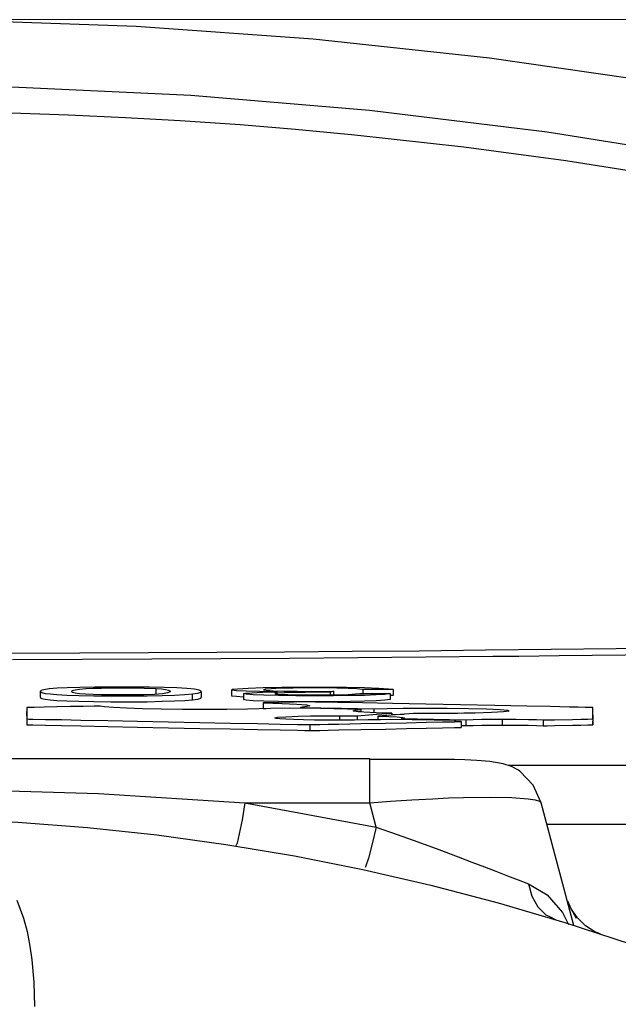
# Model space of a CAD drawing. Header units: millimetres. Extents: x 196 to 1773810, y -221320 to 153872.
# Tile 225 of 256: x 1163969 to 1164070, y -195145 to -194978. Entities that reach past the tile are written whole.
import ezdxf

# ---------------------------------------------------------------- set-up
doc = ezdxf.new("R2010")
doc.units = ezdxf.units.MM
doc.layers.get('Defpoints').update_dxf_attribs({"lineweight": 18})
doc.layers.add('00_Основной', color=163, linetype='Continuous', lineweight=40)
doc.layers.add('ТМ-размеры', color=25, linetype='Continuous', lineweight=20)
doc.styles.add('SFINKS', font='SFINKS.shx', dxfattribs={"width": 0.7, "oblique": 15})
doc.dimstyles.new('кира-50', dxfattribs={"dimtxt": 150, "dimasz": 40, "dimexe": 15, "dimexo": 0, "dimgap": 20, "dimtad": 1, "dimdec": 0, "dimrnd": 5, "dimdsep": 46, "dimtxsty": 'SFINKS', "dimblk1": 'OBLIQUE', "dimblk2": 'OBLIQUE', "dimsah": 1, "dimcen": 2.5, "dimclrd": 252, "dimclre": 252, "dimclrt": 252, "dimadec": 0, "dimazin": 0, "dimtfac": 1, "dimtdec": 0, "dimtofl": 0, "dimtmove": 0, "dimatfit": 3, "dimldrblk": 'OBLIQUE', "dimfxl": 15, "dimtfill": 1, "dimtolj": 1, "dimtzin": 0, "dimlwd": 20, "dimlwe": 20, "dimarcsym": 0})

# ---------------------------------------------------------------- blocks, each defined once
blk = doc.blocks.new('_Oblique')
at = {"color": 0, "linetype": 'ByBlock', "lineweight": -2}
blk.add_line((-0.5, -0.5), (0.5, 0.5), dxfattribs=at)
blk = doc.blocks.new('*D60')
at = {"layer": 'Defpoints', "color": 0, "linetype": 'ByBlock', "lineweight": 50, "transparency": 16777216}
for p in [(1164814.67, -194508.84), (1163074.58, -195856.77), (1164814.67, -195857.67)]:
    blk.add_point(p, dxfattribs=at)
at = {"layer": 'ТМ-размеры', "color": 252, "linetype": 'ByBlock', "lineweight": 20, "transparency": 16777216}
for p, q in [((1163074.58, -195856.77), (1163074.58, -194493.84)), ((1164814.67, -195857.67), (1164814.67, -194493.84)), ((1163074.58, -194508.84), (1164814.67, -194508.84))]:
    blk.add_line(p, q, dxfattribs=at)
at = {"layer": 'ТМ-размеры', "color": 252, "linetype": 'ByBlock', "lineweight": 20, "transparency": 16777216, "xscale": 40, "yscale": 40, "zscale": 40, "rotation": 180}
blk.add_blockref('_Oblique', (1163074.58, -194508.84), dxfattribs=at)
at = {"layer": 'ТМ-размеры', "color": 252, "linetype": 'ByBlock', "lineweight": 20, "transparency": 16777216, "xscale": 40, "yscale": 40, "zscale": 40}
blk.add_blockref('_Oblique', (1164814.67, -194508.84), dxfattribs=at)
at = {"layer": 'ТМ-размеры', "color": 252, "linetype": 'ByBlock', "transparency": 16777216, "insert": (1163944.63, -194413.84), "char_height": 150, "attachment_point": 5, "style": 'SFINKS', "bg_fill": 3, "box_fill_scale": 1.1, "bg_fill_color": 256, "bg_fill_true_color": 13158600, "bg_fill_transparency": 0}
blk.add_mtext('\\A1;1740', dxfattribs=at)
blk = doc.blocks.new('*D61')
at = {"layer": 'Defpoints', "color": 0, "linetype": 'ByBlock', "lineweight": 50, "transparency": 16777216}
for p in [(1163944.68, -194978.27), (1163944.68, -203390.23), (1165379.01, -203390.23)]:
    blk.add_point(p, dxfattribs=at)
at = {"layer": 'ТМ-размеры', "color": 252, "linetype": 'ByBlock', "lineweight": 20, "transparency": 16777216}
for p, q in [((1163944.68, -194978.27), (1165394.01, -194978.27)), ((1165379.01, -194978.27), (1165379.01, -203390.23)), ((1163944.68, -203390.23), (1165394.01, -203390.23))]:
    blk.add_line(p, q, dxfattribs=at)
at = {"layer": 'ТМ-размеры', "color": 252, "linetype": 'ByBlock', "lineweight": 20, "transparency": 16777216, "xscale": 40, "yscale": 40, "zscale": 40}
for p, rotation in [((1165379.01, -194978.27), 90), ((1165379.01, -203390.23), 270)]:
    blk.add_blockref('_Oblique', p, dxfattribs=dict(at, rotation=rotation))
at = {"layer": 'ТМ-размеры', "color": 252, "linetype": 'ByBlock', "transparency": 16777216, "insert": (1165284.01, -199184.25), "char_height": 150, "attachment_point": 5, "rotation": 90, "style": 'SFINKS', "bg_fill": 3, "box_fill_scale": 1.1, "bg_fill_color": 256, "bg_fill_true_color": 13158600, "bg_fill_transparency": 0}
blk.add_mtext('\\A1;8410', dxfattribs=at)

msp = doc.modelspace()

# ---------------------------------------------------------------- linework, layer by layer
at = {"layer": '00_Основной', "color": 252, "lineweight": 25, "ltscale": 10}
for p, q in [((1163991.56, -195092.36, 0.2), (1163991.56, -195091.36, 0.2)), ((1164004.3, -195091.56, 0.2), (1164004.3, -195092.56, 0.2)), ((1164026.54, -195091.53, 0.2), (1164026.54, -195092.18, 0.2)), ((1164031.66, -195091.52, 0.2), (1164031.66, -195092.51, 0.2)), ((1163971.99, -195091.84, 0.2), (1163971.99, -195092.84, 0.2)), ((1163997.71, -195093.27, 0.2), (1163997.71, -195092.27, 0.2)), ((1163999.24, -195092.84, 0.2), (1163999.24, -195091.84, 0.2)), ((1164006.36, -195092.21, 0.2), (1164006.36, -195093.21, 0.2)), ((1164020.98, -195091.98, 0.2), (1164020.98, -195092.44, 0.2)), ((1164021.55, -195091.82, 0.2), (1164021.55, -195092.42, 0.2)), ((1164031.16, -195092.22, 0.2), (1164031.16, -195093.21, 0.2)), ((1164031.66, -195092.51, 0.2), (1164031.16, -195092.52, 0.2)), ((1164017.55, -195093.61, 0.2), (1164009.68, -195093.76, 0.2)), ((1164009.68, -195093.76, 0.2), (1164009.68, -195094.76, 0.2)), ((1164009.68, -195094.76, 0.2), (1164010.14, -195094.78, 0.2)), ((1164016, -195094.54, 0.2), (1164016, -195094.69, 0.2)), ((1164026.19, -195094.92, 0.2), (1164026.19, -195095.32, 0.2)), ((1164028.36, -195094.81, 0.2), (1164028.36, -195095.43, 0.2)), ((1163969.7, -195095.95, 0.2), (1163969.7, -195095.23, 0.2)), ((1163969.7, -195096.5, 0.2), (1163969.7, -195097.5, 0.2)), ((1164022.59, -195095.95, 0.2), (1164022.59, -195096.71, 0.2)), ((1164025.58, -195095.96, 0.2), (1164025.58, -195096.7, 0.2)), ((1164035.09, -195095.57, 0.2), (1164029.08, -195096.02, 0.2)), ((1164029.08, -195096.02, 0.2), (1164029.08, -195096.64, 0.2)), ((1164042.23, -195096.75, 0.2), (1164031.2, -195096.57, 0.2)), ((1164031.45, -195095.51, 0.2), (1164031.45, -195095.84, 0.2)), ((1164033.03, -195096.44, 0.2), (1164043.96, -195096.63, 0.2)), ((1164043.96, -195096.63, 0.2), (1164043.96, -195097.63, 0.2)), ((1164050.06, -195096.53, 0.2), (1164050.06, -195097.53, 0.2)), ((1164056.99, -195096.67, 0.2), (1164056.99, -195097.67, 0.2)), ((1164065.39, -195095.85, 0.2), (1164065.39, -195096.5, 0.2)), ((1164065.39, -195096.5, 0.2), (1164065.39, -195097.5, 0.2)), ((1164017.55, -195097.46, 0.2), (1164017.55, -195098.46, 0.2)), ((1164042.06, -195096.8, 0.2), (1164042.23, -195096.75, 0.2)), ((1164043.14, -195096.95, 0.2), (1164043.14, -195097.95, 0.2)), ((1164043.14, -195097.62, 0.2), (1164043.96, -195097.63, 0.2)), ((1164027.68, -195103.26, 0.2), (1163861.67, -195103.26, 0.2)), ((1164027.68, -195103.51, 0.2), (1164027.68, -195103.26, 0.2)), ((1164051.08, -195104.34, 0.2), (1164105.77, -195104.34, 0.2)), ((1164006.6, -195110.67, 0.2), (1164028.78, -195114.79, 0.2)), ((1164006.6, -195110.67, 0.2), (1164027.68, -195110.67, 0.2)), ((1164028.78, -195114.79, 0.2), (1164027.68, -195110.67, 0.2)), ((1164062.22, -195131.4, 0.2), (1164056.67, -195110.67, 0.2)), ((1164105.77, -195114.34, 0.2), (1164057.64, -195114.34, 0.2)), ((1164026.71, -195121.93, 0.2), (1164026.68, -195121.97, 0.2)), ((1164061.93, -195128.83, 0.2), (1164061.77, -195128.6, 0.2)), ((1164058.21, -195129.98, 0.2), (1164059.04, -195130.41, 0.2))]:
    msp.add_line(p, q, dxfattribs=at)
at = {"layer": '00_Основной', "color": 252, "lineweight": 25, "ltscale": 10, "elevation": 0.2}
for points in [[(1164411.86, -195123.31), (1164386.66, -195106.66), (1164360.72, -195090.87), (1164334.59, -195076.24), (1164307.9, -195062.55), (1164280.75, -195049.84), (1164253.15, -195038.12), (1164224.63, -195027.23), (1164195.72, -195017.41), (1164166.48, -195008.66), (1164136.92, -195000.98), (1164107.12, -194994.42), (1164077.61, -194989.06), (1164047.94, -194984.77), (1164018.12, -194981.55), (1163988.22, -194979.42), (1163957.71, -194978.38), (1163927.17, -194978.46), (1163896.68, -194979.67), (1163866.22, -194982.02)], [(1163967.16, -194989.65), (1163997.43, -194991.06), (1164027.63, -194993.59), (1164057.71, -194997.23), (1164087.64, -195002), (1164117.38, -195007.88), (1164146.87, -195014.85), (1164176.06, -195022.92), (1164204.96, -195032.08), (1164233.48, -195042.31), (1164261.62, -195053.59)], [(1164259.89, -195057.66), (1164240.71, -195049.84), (1164222.48, -195042.93), (1164205.26, -195036.85), (1164189.03, -195031.53), (1164170.28, -195025.83), (1164153.15, -195021.08), (1164134.28, -195016.29), (1164117.02, -195012.33), (1164097.78, -195008.38), (1164080.45, -195005.23), (1164060.82, -195002.14), (1164043.57, -194999.82), (1164025.17, -194997.78), (1164015.14, -194996.83), (1164005.81, -194996.07), (1163995.62, -194995.36), (1163986.42, -194994.84), (1163976.76, -194994.4), (1163967.04, -194994.08)], [(1163967.04, -195085.35), (1163978.68, -195085.32), (1163990.28, -195085.27), (1164001.82, -195085.21), (1164013.3, -195085.14), (1164024.71, -195085.06), (1164036.02, -195084.96), (1164047.24, -195084.84), (1164058.35, -195084.72), (1164069.33, -195084.58), (1164080.16, -195084.42), (1164090.85, -195084.26), (1164101.37, -195084.08), (1164111.72, -195083.9)], [(1164113.78, -195085.01), (1164103.31, -195085.2), (1164092.65, -195085.38), (1164081.83, -195085.55), (1164070.86, -195085.69), (1164059.74, -195085.83), (1164052.87, -195085.92)], [(1164052.87, -195085.92), (1164048.51, -195085.96), (1164037.15, -195086.08), (1164025.7, -195086.18), (1164014.15, -195086.27), (1164002.52, -195086.34), (1163990.83, -195086.4), (1163979.09, -195086.45), (1163967.32, -195086.48)], [(1163973.5, -195091.43), (1163972.61, -195091.56), (1163972.12, -195091.7), (1163971.99, -195091.88), (1163972.23, -195092.04), (1163972.79, -195092.18), (1163973.67, -195092.28), (1163974.8, -195092.36), (1163976.46, -195092.46), (1163978.53, -195092.52), (1163981.05, -195092.58), (1163983.94, -195092.59), (1163987.16, -195092.59), (1163990.08, -195092.58), (1163992.59, -195092.54), (1163994.69, -195092.46), (1163996.4, -195092.38), (1163997.71, -195092.27)], [(1163997.71, -195092.27), (1163998.63, -195092.14), (1163999.12, -195091.97), (1163999.21, -195091.79), (1163998.85, -195091.62), (1163998.05, -195091.48), (1163996.79, -195091.35), (1163995.09, -195091.25), (1163992.96, -195091.18), (1163990.43, -195091.12), (1163987.48, -195091.11), (1163984.21, -195091.11), (1163981.23, -195091.12), (1163978.68, -195091.16), (1163976.55, -195091.24), (1163974.82, -195091.32), (1163973.5, -195091.43)], [(1163991.31, -195092.34), (1163989.5, -195092.41), (1163987.3, -195092.44), (1163984.72, -195092.45), (1163982.33, -195092.42), (1163980.92, -195092.38), (1163979.65, -195092.32), (1163978.61, -195092.25), (1163977.86, -195092.15), (1163977.41, -195092.01), (1163977.25, -195091.84), (1163977.41, -195091.69), (1163977.86, -195091.55), (1163978.62, -195091.45), (1163979.68, -195091.36), (1163980.95, -195091.32), (1163982.36, -195091.28), (1163984.73, -195091.25), (1163987.3, -195091.25), (1163989.58, -195091.29), (1163991.56, -195091.36)], [(1163991.56, -195091.36), (1163992.46, -195091.43), (1163993.16, -195091.5), (1163993.64, -195091.62), (1163993.92, -195091.76), (1163993.93, -195091.93), (1163993.51, -195092.11), (1163992.63, -195092.25), (1163991.31, -195092.34)], [(1164012.11, -195091.91), (1164009.13, -195091.88), (1164006.8, -195091.82), (1164005.19, -195091.73), (1164004.4, -195091.62), (1164004.43, -195091.49), (1164005.33, -195091.38), (1164007.11, -195091.28), (1164009.69, -195091.19), (1164012.8, -195091.14), (1164016.34, -195091.11), (1164020.25, -195091.11), (1164023.78, -195091.14), (1164026.81, -195091.19), (1164029.25, -195091.28), (1164030.87, -195091.39), (1164031.66, -195091.52)], [(1164026.54, -195091.53), (1164025.52, -195091.42), (1164024.03, -195091.34), (1164022.1, -195091.28), (1164019.8, -195091.25), (1164017.19, -195091.25), (1164014.77, -195091.28), (1164012.68, -195091.32), (1164011, -195091.39), (1164010.03, -195091.48), (1164009.75, -195091.56), (1164010.19, -195091.66), (1164011.34, -195091.73), (1164013.16, -195091.79), (1164015.41, -195091.83), (1164017.11, -195091.84), (1164019.06, -195091.84), (1164021.55, -195091.82)], [(1164031.66, -195091.52), (1164028.8, -195091.53), (1164026.54, -195091.53)], [(1163972.02, -195092.84), (1163971.99, -195092.89), (1163972.23, -195093.04), (1163972.79, -195093.17), (1163973.67, -195093.28), (1163974.8, -195093.37), (1163976.46, -195093.45), (1163978.53, -195093.52), (1163981.05, -195093.56), (1163983.94, -195093.59), (1163987.16, -195093.59), (1163990.08, -195093.58), (1163992.59, -195093.52), (1163994.69, -195093.46), (1163996.4, -195093.37), (1163997.71, -195093.27)], [(1163997.71, -195093.27), (1163998.63, -195093.14), (1163999.12, -195092.97), (1163999.2, -195092.82)], [(1164006.36, -195092.79), (1164005.19, -195092.72), (1164004.4, -195092.62), (1164004.41, -195092.56)], [(1164031.16, -195092.22), (1164030.25, -195092.34), (1164028.8, -195092.42), (1164026.82, -195092.51), (1164024.38, -195092.55), (1164021.58, -195092.59), (1164018.4, -195092.59), (1164015.21, -195092.59), (1164012.29, -195092.55), (1164009.8, -195092.49), (1164007.97, -195092.41), (1164006.8, -195092.32), (1164006.36, -195092.22), (1164006.67, -195092.14), (1164007.74, -195092.06), (1164009.55, -195091.97), (1164012.11, -195091.91)], [(1164031.16, -195093.21), (1164030.25, -195093.32), (1164028.8, -195093.42), (1164026.82, -195093.49), (1164024.38, -195093.55), (1164021.58, -195093.59), (1164018.4, -195093.59), (1164015.21, -195093.58), (1164012.29, -195093.55), (1164009.8, -195093.48), (1164007.97, -195093.41), (1164006.8, -195093.32), (1164006.36, -195093.22), (1164006.39, -195093.21)], [(1164020.98, -195091.98), (1164019.37, -195091.97), (1164018, -195091.98), (1164016.69, -195092), (1164015.45, -195092.01), (1164014.28, -195092.04), (1164013.25, -195092.07), (1164012.18, -195092.12), (1164011.67, -195092.2), (1164011.75, -195092.27), (1164012.49, -195092.34), (1164013.86, -195092.39), (1164015.7, -195092.44), (1164017.93, -195092.45), (1164020.32, -195092.44), (1164022.36, -195092.41), (1164024.06, -195092.36), (1164025.28, -195092.28), (1164026.02, -195092.18)], [(1164021.55, -195091.82), (1164021.24, -195091.91), (1164020.98, -195091.98)], [(1164026.02, -195092.18), (1164028.9, -195092.21), (1164031.16, -195092.22)], [(1163982.12, -195094.33), (1163982.12, -195094.33), (1163982.12, -195094.33), (1163982.12, -195094.33), (1163982.1, -195094.33), (1163982.1, -195094.33), (1163982.08, -195094.33), (1163982.01, -195094.33), (1163981.78, -195094.33), (1163981.1, -195094.34), (1163979.23, -195094.38), (1163977.08, -195094.42), (1163974.8, -195094.47), (1163972.65, -195094.51), (1163970.93, -195094.55), (1163969.96, -195094.57), (1163969.76, -195094.57), (1163969.72, -195094.57), (1163969.72, -195094.57), (1163969.7, -195094.57), (1163969.7, -195094.57), (1163969.7, -195094.57), (1163969.7, -195094.57)], [(1163969.7, -195094.57), (1163969.7, -195094.57), (1163969.7, -195094.57), (1163969.7, -195094.57), (1163969.7, -195094.57), (1163969.7, -195094.58), (1163969.7, -195094.58), (1163969.7, -195094.6), (1163969.7, -195094.62), (1163969.7, -195094.66), (1163969.7, -195094.74), (1163969.7, -195094.86), (1163969.7, -195095.02), (1163969.7, -195095.24), (1163969.7, -195095.47), (1163969.7, -195095.71), (1163969.7, -195095.94), (1163969.7, -195096.15), (1163969.7, -195096.32), (1163969.7, -195096.4), (1163969.7, -195096.46), (1163969.7, -195096.48), (1163969.7, -195096.5), (1163969.7, -195096.5), (1163969.7, -195096.5), (1163969.7, -195096.5), (1163969.7, -195096.5), (1163969.7, -195096.5), (1163969.7, -195096.5)], [(1163999.82, -195094.9), (1163995.97, -195094.89), (1163992.44, -195094.85), (1163989.27, -195094.78), (1163986.58, -195094.69), (1163984.35, -195094.58), (1163982.82, -195094.45), (1163982.12, -195094.33)], [(1164014.04, -195094.65), (1164010.89, -195094.76), (1164007, -195094.85), (1164003.54, -195094.89), (1163999.82, -195094.9)], [(1164009.68, -195093.76), (1164012.91, -195093.86), (1164015.39, -195093.99), (1164016.99, -195094.13), (1164017.55, -195094.28)], [(1164026.19, -195094.92), (1164019.37, -195094.76), (1164014.04, -195094.65)], [(1164017.55, -195094.28), (1164017.04, -195094.42), (1164016, -195094.54)], [(1164016, -195094.54), (1164022.93, -195094.69), (1164028.36, -195094.81)], [(1164065.39, -195094.57), (1164065.39, -195094.57), (1164065.39, -195094.57), (1164065.39, -195094.57), (1164065.37, -195094.57), (1164065.35, -195094.57), (1164065.25, -195094.57), (1164064.97, -195094.57), (1164064.09, -195094.55), (1164062.95, -195094.52), (1164061.48, -195094.5), (1164058.21, -195094.42), (1164054.23, -195094.34), (1164048.84, -195094.24), (1164043.05, -195094.13), (1164037.18, -195094), (1164031.55, -195093.89), (1164026.45, -195093.79), (1164022.24, -195093.7), (1164020.08, -195093.66), (1164018.53, -195093.64), (1164017.75, -195093.61), (1164017.58, -195093.61), (1164017.55, -195093.61), (1164017.55, -195093.61), (1164017.55, -195093.61), (1164017.55, -195093.61), (1164017.55, -195093.61), (1164017.55, -195093.61)], [(1164031.45, -195095.51), (1164028.78, -195095.44), (1164026.71, -195095.36), (1164026.18, -195095.32), (1164025.72, -195095.29), (1164025.37, -195095.24), (1164025.12, -195095.2), (1164024.95, -195095.16), (1164024.9, -195095.12), (1164025.23, -195095.02), (1164026.19, -195094.92)], [(1164028.36, -195094.81), (1164030.63, -195094.74), (1164033.32, -195094.69), (1164034.8, -195094.68), (1164036.34, -195094.66), (1164037.93, -195094.66), (1164040.78, -195094.66), (1164044.41, -195094.71), (1164047.45, -195094.79), (1164049.73, -195094.9), (1164051.05, -195095.03), (1164051.25, -195095.17), (1164050.29, -195095.3), (1164048.3, -195095.41), (1164045.51, -195095.5), (1164044.58, -195095.52), (1164043.59, -195095.54), (1164042.57, -195095.56), (1164041.5, -195095.57), (1164040.41, -195095.57), (1164039.27, -195095.58), (1164038.11, -195095.58), (1164035.09, -195095.57)], [(1164065.39, -195096.5), (1164065.39, -195096.5), (1164065.39, -195096.5), (1164065.39, -195096.5), (1164065.39, -195096.5), (1164065.39, -195096.5), (1164065.39, -195096.5), (1164065.39, -195096.48), (1164065.39, -195096.44), (1164065.39, -195096.4), (1164065.39, -195096.34), (1164065.39, -195096.22), (1164065.39, -195096.05), (1164065.39, -195095.84), (1164065.39, -195095.6), (1164065.39, -195095.36), (1164065.39, -195095.13), (1164065.39, -195094.93), (1164065.39, -195094.76), (1164065.39, -195094.68), (1164065.39, -195094.61), (1164065.39, -195094.58), (1164065.39, -195094.58), (1164065.39, -195094.57), (1164065.39, -195094.57), (1164065.39, -195094.57), (1164065.39, -195094.57), (1164065.39, -195094.57), (1164065.39, -195094.57)], [(1163969.7, -195096.5), (1163969.7, -195096.5), (1163969.72, -195096.5), (1163969.72, -195096.5), (1163969.72, -195096.5), (1163969.74, -195096.5), (1163969.82, -195096.5), (1163970.04, -195096.51), (1163970.75, -195096.53), (1163972.86, -195096.57), (1163975.56, -195096.61), (1163978.86, -195096.68), (1163983.4, -195096.78), (1163988.4, -195096.88), (1163993.64, -195096.98), (1163998.97, -195097.09), (1164004.08, -195097.19), (1164008.69, -195097.29), (1164012.57, -195097.36), (1164015.49, -195097.42), (1164016.72, -195097.44), (1164017.41, -195097.46), (1164017.54, -195097.46), (1164017.55, -195097.46), (1164017.55, -195097.46), (1164017.55, -195097.46)], [(1164011.64, -195096.33), (1164012.12, -195096.22), (1164013.49, -195096.12), (1164015.59, -195096.03), (1164017.66, -195095.99), (1164020.02, -195095.96), (1164022.59, -195095.95)], [(1164031.2, -195096.57), (1164029.49, -195096.63), (1164027.44, -195096.67), (1164025.13, -195096.7), (1164024.51, -195096.71), (1164023.88, -195096.71), (1164023.24, -195096.71), (1164022.59, -195096.71), (1164020.39, -195096.71), (1164018.33, -195096.68), (1164016.47, -195096.64), (1164014.84, -195096.6), (1164013.5, -195096.54), (1164012.5, -195096.48), (1164011.85, -195096.4), (1164011.64, -195096.33)], [(1164022.59, -195095.95), (1164024.3, -195095.95), (1164025.58, -195095.96)], [(1164025.58, -195095.96), (1164028.87, -195095.71), (1164031.45, -195095.51)], [(1164029.08, -195096.02), (1164030.93, -195096.08), (1164032.34, -195096.16), (1164033.24, -195096.23), (1164033.56, -195096.33), (1164033.03, -195096.44)], [(1164031.45, -195095.72), (1164033.32, -195095.7), (1164033.51, -195095.68)], [(1164043.96, -195096.63), (1164045.18, -195096.58), (1164046.64, -195096.56), (1164048.29, -195096.54), (1164050.06, -195096.53)], [(1164050.06, -195096.53), (1164052.45, -195096.54), (1164054.54, -195096.58), (1164055.91, -195096.61), (1164056.99, -195096.67)], [(1164056.99, -195096.67), (1164056.99, -195096.67), (1164056.99, -195096.67), (1164056.99, -195096.67), (1164056.99, -195096.67), (1164056.99, -195096.67), (1164057.01, -195096.67), (1164057.06, -195096.67), (1164057.22, -195096.67), (1164057.67, -195096.66), (1164058.94, -195096.63), (1164061.95, -195096.57), (1164063.4, -195096.54), (1164064.57, -195096.51), (1164065.22, -195096.5), (1164065.36, -195096.5), (1164065.37, -195096.5), (1164065.39, -195096.5), (1164065.39, -195096.5), (1164065.39, -195096.5), (1164065.39, -195096.5), (1164065.39, -195096.5)], [(1163969.7, -195097.5), (1163969.7, -195097.5), (1163969.72, -195097.5), (1163969.72, -195097.5), (1163969.72, -195097.5), (1163969.74, -195097.5), (1163969.82, -195097.5), (1163970.04, -195097.5), (1163970.75, -195097.52), (1163972.86, -195097.56), (1163975.56, -195097.62), (1163978.86, -195097.68), (1163983.4, -195097.77), (1163988.4, -195097.88), (1163993.64, -195097.98), (1163998.97, -195098.1), (1164004.08, -195098.19), (1164008.69, -195098.29), (1164012.57, -195098.36), (1164015.49, -195098.42), (1164016.72, -195098.45), (1164017.41, -195098.46), (1164017.54, -195098.46), (1164017.55, -195098.46), (1164017.55, -195098.46), (1164017.55, -195098.46)], [(1164017.55, -195097.46), (1164017.55, -195097.46), (1164017.55, -195097.46), (1164017.55, -195097.46), (1164017.55, -195097.46), (1164017.57, -195097.46), (1164017.61, -195097.46), (1164017.72, -195097.46), (1164018.1, -195097.46), (1164019.25, -195097.43), (1164020.67, -195097.4), (1164022.45, -195097.36), (1164026.19, -195097.29), (1164030.35, -195097.2), (1164033.91, -195097.14), (1164037.21, -195097.06), (1164040, -195097.01), (1164042.03, -195096.96), (1164042.7, -195096.95), (1164043.06, -195096.95), (1164043.14, -195096.95), (1164043.14, -195096.95), (1164043.14, -195096.95), (1164043.14, -195096.95)], [(1164017.55, -195098.46), (1164017.55, -195098.46), (1164017.55, -195098.46), (1164017.55, -195098.46), (1164017.55, -195098.46), (1164017.57, -195098.46), (1164017.61, -195098.46), (1164017.72, -195098.46), (1164018.1, -195098.45), (1164019.25, -195098.43), (1164020.67, -195098.4), (1164022.45, -195098.36), (1164026.19, -195098.29), (1164030.35, -195098.21), (1164033.91, -195098.14), (1164037.21, -195098.06), (1164040, -195098.01), (1164042.03, -195097.97), (1164042.7, -195097.95), (1164043.06, -195097.95), (1164043.14, -195097.95), (1164043.14, -195097.95), (1164043.14, -195097.95), (1164043.14, -195097.95)], [(1164043.14, -195096.95), (1164042.64, -195096.91), (1164042.27, -195096.88), (1164042.09, -195096.84), (1164042.06, -195096.81)], [(1164043.96, -195097.63), (1164045.18, -195097.59), (1164046.64, -195097.56), (1164048.29, -195097.53), (1164050.06, -195097.53)], [(1164050.06, -195097.53), (1164052.45, -195097.54), (1164054.54, -195097.57), (1164055.91, -195097.62), (1164056.99, -195097.67)], [(1164056.99, -195097.67), (1164056.99, -195097.67), (1164056.99, -195097.67), (1164056.99, -195097.67), (1164056.99, -195097.67), (1164056.99, -195097.67), (1164057.01, -195097.67), (1164057.06, -195097.67), (1164057.22, -195097.67), (1164057.67, -195097.66), (1164058.94, -195097.63), (1164061.95, -195097.57), (1164063.4, -195097.54), (1164064.57, -195097.52), (1164065.22, -195097.5), (1164065.36, -195097.5), (1164065.37, -195097.5), (1164065.39, -195097.5), (1164065.39, -195097.5), (1164065.39, -195097.5), (1164065.39, -195097.5), (1164065.39, -195097.5)], [(1164065.39, -195097.5), (1164065.39, -195097.5), (1164065.39, -195097.5), (1164065.39, -195097.5), (1164065.39, -195097.5), (1164065.39, -195097.5), (1164065.39, -195097.5), (1164065.39, -195097.49), (1164065.39, -195097.44), (1164065.39, -195097.4), (1164065.39, -195097.35), (1164065.39, -195097.2), (1164065.39, -195097.05), (1164065.39, -195096.85)], [(1164052.84, -195105.15), (1164051.66, -195104.52), (1164050.26, -195104.09), (1164048, -195103.71), (1164045.78, -195103.5), (1164043.76, -195103.4), (1164042.02, -195103.37), (1164040.67, -195103.37), (1164038.99, -195103.37), (1164036.87, -195103.37), (1164032.82, -195103.37), (1164030.38, -195103.37), (1164027.68, -195103.38)], [(1164027.68, -195110.67), (1164027.68, -195107.7), (1164027.68, -195105.32), (1164027.68, -195103.78), (1164027.68, -195103.51)], [(1164056.67, -195110.67), (1164055.31, -195107.7), (1164053.08, -195105.32), (1164052.82, -195105.18)], [(1163882.75, -195110.67), (1163907.54, -195109.12), (1163932.42, -195108.35), (1163956.97, -195108.35), (1163981.81, -195109.12), (1164006.6, -195110.67)], [(1164027.68, -195110.67), (1164031.21, -195110.4), (1164034.82, -195110.17), (1164038.34, -195109.98), (1164041.02, -195109.86), (1164043.54, -195109.78), (1164048.03, -195109.71), (1164051.7, -195109.78), (1164054.47, -195109.98), (1164055.64, -195110.17), (1164056.39, -195110.4), (1164056.67, -195110.67)], [(1164006.6, -195110.67), (1164006.11, -195113.53), (1164005.63, -195115.94), (1164005.26, -195117.48), (1164005.06, -195117.96)], [(1163886, -195117.7), (1163897.66, -195116.1), (1163909.38, -195114.86), (1163921.13, -195113.97), (1163932.9, -195113.43), (1163944.68, -195113.26), (1163956.45, -195113.43), (1163968.22, -195113.97), (1163979.98, -195114.86), (1163991.69, -195116.1), (1164003.36, -195117.7), (1164014.97, -195119.64), (1164026.53, -195121.94), (1164038.01, -195124.6), (1164049.4, -195127.59), (1164060.7, -195130.92), (1164071.9, -195134.58), (1164082.97, -195138.61), (1164093.92, -195142.94), (1164104.73, -195147.61)], [(1164028.78, -195114.79), (1164028.11, -195117.62), (1164027.46, -195120.01), (1164026.96, -195121.52), (1164026.9, -195121.63)], [(1164028.78, -195114.79), (1164032.3, -195116.01), (1164035.8, -195117.27), (1164039.39, -195118.6), (1164042.63, -195119.81), (1164044.94, -195120.69), (1164047.07, -195121.5), (1164049.02, -195122.25), (1164050.98, -195123.02), (1164052.8, -195123.7), (1164054.51, -195124.36)], [(1164054.51, -195124.36), (1164055.07, -195126.44), (1164056.08, -195128.25), (1164057.44, -195129.6), (1164058.21, -195129.98)], [(1164054.51, -195124.36), (1164057.68, -195126.23), (1164060.27, -195129.25), (1164061.28, -195131.24)], [(1163968.02, -195127.11), (1163969.16, -195130.16), (1163969.77, -195132.46), (1163970.24, -195134.91), (1163970.56, -195137.24), (1163970.89, -195141.01), (1163971.02, -195145.11)], [(1164062.62, -195130.21), (1164061.77, -195128.6), (1164061.18, -195127.29)], [(1164066.62, -195132.84), (1164065.74, -195132.47), (1164064.19, -195131.45), (1164062.83, -195130.13), (1164061.77, -195128.6)]]:
    msp.add_lwpolyline(points, dxfattribs=at)

# ---------------------------------------------------------------- next in the draw order: dimensions: what is measured, and where the dimension line sits
at = {"layer": 'ТМ-размеры', "color": 3, "linetype": 'ByBlock'}
dim = msp.add_linear_dim(base=(1164814.67, -194508.84, 0.2), p1=(1163074.58, -195856.77, 0.2), p2=(1164814.67, -195857.67, 0.2), dimstyle='кира-50', dxfattribs=at)
dim.commit()
dim.dimension.update_dxf_attribs({"geometry": '*D60', "text_midpoint": (1163944.63, -194508.84, 0.2), "dimtype": 160})

# ---------------------------------------------------------------- next in the draw order: dimensions: what is measured, and where the dimension line sits
dim = msp.add_linear_dim(base=(1165379.01, -203390.23, 0.2), p1=(1163944.68, -194978.27, 0.2), p2=(1163944.68, -203390.23, 0.2), angle=90, dimstyle='кира-50', dxfattribs=at)
dim.commit()
dim.dimension.update_dxf_attribs({"geometry": '*D61', "text_midpoint": (1165284.01, -199184.25, 0.2)})

doc.saveas('drawing.dxf')
